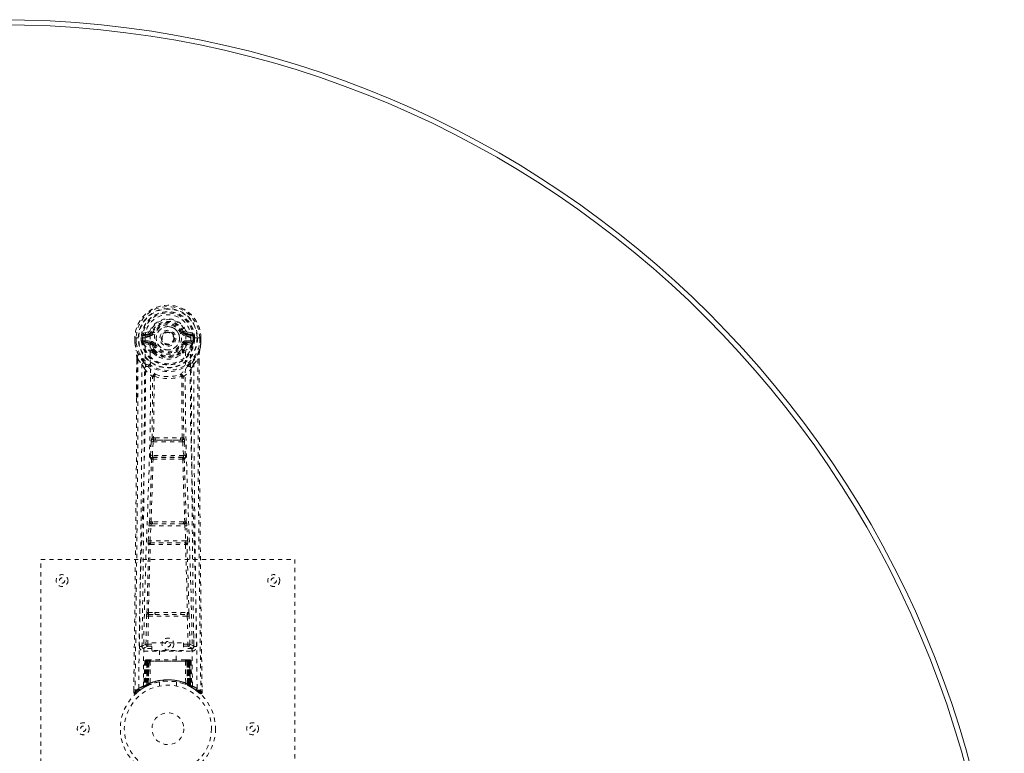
# Model space of a CAD drawing. Header units: inches. Extents: x 3 to 122, y 33 to 81.
# Tile 7 of 7: x 99 to 122, y 63 to 81. Entities that reach past the tile are written whole.
import ezdxf

# ---------------------------------------------------------------- set-up
doc = ezdxf.new("R2010")
doc.units = ezdxf.units.IN
doc.header["$MEASUREMENT"] = 0
doc.linetypes.add('SLD-Dashed', pattern=[0.075, 0.05, -0.025])
doc.linetypes.add('SLD-Solid', pattern=[0])

msp = doc.modelspace()

# ---------------------------------------------------------------- linework, layer by layer
at = {"color": 7, "linetype": 'SLD-Dashed', "lineweight": 0}
for p, q in [((101.546, 73.252), (101.546, 73.135)), ((101.55, 73.252), (101.546, 73.252)), ((101.548, 73.252), (101.548, 73.135)), ((101.604, 73.251), (101.55, 73.252)), ((101.576, 73.249), (101.576, 73.135)), ((101.627, 73.251), (101.604, 73.251)), ((101.785, 73.251), (101.627, 73.251)), ((101.697, 73.178), (101.697, 73.249)), ((101.733, 73.249), (101.727, 73.249)), ((101.727, 73.249), (101.727, 73.179)), ((101.732, 73.17), (101.733, 73.249)), ((101.869, 73.392), (101.75, 73.369)), ((101.781, 73.333), (101.897, 73.353)), ((101.781, 73.333), (101.781, 73.303)), ((101.897, 73.333), (101.781, 73.333)), ((101.897, 73.303), (101.781, 73.303)), ((101.897, 73.353), (101.897, 73.333)), ((101.897, 73.303), (101.897, 73.333)), ((101.957, 73.397), (101.902, 73.42)), ((101.903, 73.286), (101.902, 73.288)), ((101.957, 73.397), (101.979, 73.387)), ((102.482, 73.25), (102.482, 73.242)), ((102.482, 73.242), (102.482, 73.226)), ((102.673, 73.387), (102.695, 73.397)), ((102.695, 73.397), (102.699, 73.389)), ((102.749, 73.288), (102.749, 73.286)), ((102.755, 73.353), (102.871, 73.333)), ((102.755, 73.353), (102.755, 73.333)), ((102.871, 73.333), (102.755, 73.333)), ((102.755, 73.303), (102.755, 73.333)), ((102.871, 73.303), (102.755, 73.303)), ((102.901, 73.369), (102.783, 73.392)), ((103.025, 73.251), (102.867, 73.251)), ((102.871, 73.303), (102.871, 73.333)), ((102.919, 73.249), (102.925, 73.249)), ((102.919, 73.17), (102.919, 73.249)), ((102.925, 73.179), (102.925, 73.249)), ((102.954, 73.249), (102.954, 73.178)), ((102.954, 73.249), (102.954, 73.249)), ((103.048, 73.251), (103.025, 73.251)), ((103.102, 73.252), (103.048, 73.251)), ((103.076, 73.135), (103.076, 73.249)), ((103.106, 73.252), (103.102, 73.252)), ((103.104, 73.135), (103.104, 73.252)), ((103.106, 73.252), (103.106, 73.135)), ((101.546, 73.135), (101.546, 73.131)), ((101.697, 73.178), (101.727, 73.179)), ((101.697, 73.178), (101.697, 73.178)), ((101.727, 73.179), (101.733, 73.16)), ((101.733, 73.16), (101.732, 73.17)), ((101.739, 73.133), (101.743, 73.129)), ((101.743, 73.129), (101.743, 73.128)), ((101.743, 73.129), (101.743, 73.128)), ((101.753, 73.118), (101.743, 73.128)), ((101.753, 73.118), (101.868, 73.097)), ((101.767, 73.181), (101.767, 73.151)), ((101.767, 73.181), (101.897, 73.181)), ((101.897, 73.126), (101.767, 73.151)), ((101.767, 73.151), (101.897, 73.151)), ((101.897, 73.181), (101.897, 73.151)), ((101.897, 73.126), (101.897, 73.151)), ((101.979, 73.096), (101.952, 73.085)), ((102.7, 73.085), (102.673, 73.096)), ((102.755, 73.181), (102.755, 73.151)), ((102.755, 73.181), (102.885, 73.181)), ((102.885, 73.151), (102.755, 73.126)), ((102.755, 73.126), (102.755, 73.151)), ((102.755, 73.151), (102.885, 73.151)), ((102.784, 73.097), (102.899, 73.118)), ((102.885, 73.151), (102.885, 73.181)), ((102.899, 73.118), (102.898, 73.117)), ((102.909, 73.129), (102.899, 73.118)), ((102.899, 73.118), (102.899, 73.118)), ((102.909, 73.129), (102.913, 73.133)), ((102.925, 73.179), (102.919, 73.16)), ((102.919, 73.16), (102.919, 73.17)), ((102.925, 73.179), (102.954, 73.178)), ((102.954, 73.178), (102.954, 73.178)), ((103.106, 73.131), (103.106, 73.135)), ((101.958, 72.936), (101.957, 72.954)), ((101.977, 72.89), (101.965, 72.907)), ((101.981, 72.96), (101.981, 72.941)), ((102.671, 72.941), (102.671, 72.96)), ((102.687, 72.907), (102.675, 72.89)), ((102.694, 72.936), (102.694, 72.954)), ((101.589, 72.751), (101.586, 71.826)), ((101.59, 71.826), (101.59, 72.75)), ((101.618, 72.749), (101.714, 72.633)), ((102.937, 72.633), (103.034, 72.749)), ((103.062, 72.696), (103.062, 72.75)), ((103.063, 72.751), (103.063, 72.697)), ((101.998, 72.331), (101.998, 72.331)), ((102.653, 72.331), (102.653, 72.331)), ((101.916, 70.478), (101.932, 70.795)), ((101.96, 70.476), (101.976, 70.793)), ((101.976, 70.793), (102.675, 70.793)), ((102.027, 70.892), (101.987, 70.891)), ((101.995, 70.838), (102.034, 70.838)), ((102.618, 70.838), (102.034, 70.838)), ((102.618, 70.838), (102.657, 70.838)), ((102.665, 70.891), (102.625, 70.892)), ((102.675, 70.793), (102.692, 70.476)), ((102.736, 70.478), (102.72, 70.795)), ((102.692, 70.476), (101.96, 70.476)), ((101.939, 70.384), (101.925, 70.388)), ((101.984, 70.426), (101.969, 70.431)), ((101.969, 70.431), (102.683, 70.431)), ((102.683, 70.431), (102.668, 70.426)), ((102.713, 70.384), (102.727, 70.388)), ((101.96, 68.907), (101.928, 68.906)), ((101.969, 68.856), (101.937, 68.855)), ((102.683, 68.856), (101.969, 68.856)), ((102.683, 68.856), (102.714, 68.855)), ((102.724, 68.906), (102.692, 68.907)), ((101.861, 68.46), (101.878, 68.813)), ((101.905, 68.458), (101.922, 68.811)), ((101.922, 68.811), (102.729, 68.811)), ((102.729, 68.811), (102.747, 68.458)), ((102.791, 68.46), (102.774, 68.813)), ((101.867, 68.37), (101.875, 68.367)), ((102.747, 68.458), (101.905, 68.458)), ((101.92, 68.41), (101.912, 68.413)), ((101.912, 68.413), (102.74, 68.413)), ((102.74, 68.413), (102.732, 68.41)), ((102.777, 68.367), (102.785, 68.37)), ((99.326, 68.018), (105.326, 68.018)), ((99.326, 60.018), (99.326, 68.018)), ((105.326, 68.018), (105.326, 60.018)), ((101.865, 66.761), (102.021, 66.767)), ((102.631, 66.767), (102.787, 66.761)), ((101.807, 66.015), (101.823, 66.677)), ((101.852, 66.014), (101.867, 66.675)), ((101.867, 66.675), (102.784, 66.675)), ((101.875, 66.716), (102.028, 66.718)), ((102.028, 66.718), (102.624, 66.718)), ((102.624, 66.718), (102.776, 66.716)), ((102.784, 66.675), (102.8, 66.014)), ((102.845, 66.015), (102.829, 66.677)), ((101.717, 66.248), (101.714, 65.961)), ((101.946, 66.045), (102.696, 66.045)), ((101.946, 65.865), (101.946, 66.045)), ((102.696, 66.045), (102.696, 65.865)), ((102.938, 65.961), (102.935, 66.248)), ((101.713, 65.958), (101.715, 65.95)), ((101.758, 65.912), (101.758, 65.852)), ((101.946, 65.912), (101.758, 65.912)), ((101.758, 65.852), (102.894, 65.852)), ((101.852, 65.969), (101.852, 66.014)), ((101.852, 66.014), (101.946, 66.014)), ((101.852, 65.969), (101.946, 65.969)), ((102.696, 65.865), (101.946, 65.865)), ((102.131, 65.865), (102.131, 65.643)), ((102.521, 65.643), (102.521, 65.865)), ((102.696, 66.014), (102.8, 66.014)), ((102.696, 65.969), (102.8, 65.969)), ((102.894, 65.912), (102.696, 65.912)), ((102.8, 65.969), (102.8, 66.014)), ((102.894, 65.852), (102.894, 65.912)), ((102.937, 65.95), (102.939, 65.958)), ((101.78, 65.614), (101.759, 65.009)), ((101.793, 65.614), (101.773, 65.017)), ((101.793, 65.614), (101.78, 65.614)), ((101.812, 65.614), (101.791, 65.027)), ((101.814, 65.618), (101.792, 65.024)), ((101.879, 65.614), (101.812, 65.614)), ((101.819, 65.614), (101.819, 65.057)), ((101.826, 65.614), (101.819, 65.614)), ((101.827, 65.643), (101.82, 65.643)), ((101.833, 65.643), (101.823, 65.643)), ((101.826, 65.614), (102.826, 65.614)), ((101.826, 65.061), (101.826, 65.614)), ((101.832, 65.063), (101.833, 65.614)), ((101.84, 65.643), (101.833, 65.643)), ((101.833, 65.614), (101.839, 65.614)), ((101.839, 65.614), (101.839, 65.067)), ((102.813, 65.614), (101.839, 65.614)), ((101.896, 65.643), (101.842, 65.643)), ((101.851, 65.614), (101.851, 65.072)), ((101.857, 65.614), (101.851, 65.614)), ((101.858, 65.643), (101.852, 65.643)), ((101.857, 65.614), (102.795, 65.614)), ((101.857, 65.075), (101.857, 65.614)), ((101.858, 65.643), (101.896, 65.643)), ((101.86, 65.063), (101.879, 65.614)), ((101.88, 65.614), (101.861, 65.063)), ((101.879, 65.614), (101.88, 65.614)), ((101.91, 65.614), (101.906, 65.092)), ((101.917, 65.643), (101.909, 65.643)), ((102.742, 65.614), (101.91, 65.614)), ((102.735, 65.643), (101.917, 65.643)), ((102.742, 65.643), (102.735, 65.643)), ((102.742, 65.614), (102.746, 65.092)), ((102.81, 65.643), (102.756, 65.643)), ((102.756, 65.643), (102.794, 65.643)), ((102.791, 65.063), (102.772, 65.614)), ((102.772, 65.614), (102.773, 65.614)), ((102.773, 65.614), (102.792, 65.063)), ((102.84, 65.614), (102.773, 65.614)), ((102.8, 65.643), (102.794, 65.643)), ((102.801, 65.614), (102.795, 65.614)), ((102.795, 65.614), (102.795, 65.075)), ((102.801, 65.072), (102.801, 65.614)), ((102.819, 65.643), (102.812, 65.643)), ((102.813, 65.067), (102.813, 65.614)), ((102.813, 65.614), (102.819, 65.614)), ((102.829, 65.643), (102.819, 65.643)), ((102.819, 65.614), (102.82, 65.063)), ((102.832, 65.643), (102.825, 65.643)), ((102.833, 65.614), (102.826, 65.614)), ((102.826, 65.614), (102.826, 65.061)), ((102.833, 65.057), (102.833, 65.614)), ((102.86, 65.024), (102.838, 65.618)), ((102.84, 65.614), (102.861, 65.027)), ((102.858, 65.614), (102.879, 65.017)), ((102.872, 65.614), (102.858, 65.614)), ((102.872, 65.614), (102.893, 65.009)), ((102.126, 65.125), (102.126, 65.029)), ((102.526, 65.029), (102.526, 65.125)), ((101.52, 64.944), (101.519, 64.877)), ((101.52, 64.944), (101.519, 64.877)), ((101.519, 64.877), (101.549, 64.876)), ((101.522, 64.94), (101.521, 64.877)), ((101.569, 64.855), (101.61, 64.889)), ((101.745, 64.984), (101.758, 64.992)), ((101.759, 65.009), (101.773, 65.017)), ((101.776, 65.002), (101.843, 65.037)), ((101.791, 65.027), (101.86, 65.063)), ((101.819, 65.057), (101.826, 65.061)), ((101.831, 65.031), (101.819, 65.057)), ((101.831, 65.031), (101.823, 65.027)), ((101.839, 65.035), (101.826, 65.061)), ((101.839, 65.035), (101.831, 65.031)), ((101.839, 65.067), (101.832, 65.063)), ((101.845, 65.037), (101.832, 65.063)), ((101.836, 65.033), (101.845, 65.037)), ((101.851, 65.041), (101.839, 65.067)), ((101.843, 65.037), (101.844, 65.037)), ((101.844, 65.037), (101.851, 65.04)), ((101.851, 65.072), (101.857, 65.075)), ((101.863, 65.046), (101.851, 65.072)), ((101.869, 65.049), (101.857, 65.075)), ((101.861, 65.063), (101.86, 65.063)), ((101.869, 65.049), (101.863, 65.046)), ((102.795, 65.075), (102.783, 65.049)), ((102.789, 65.046), (102.783, 65.049)), ((102.801, 65.072), (102.789, 65.046)), ((102.792, 65.063), (102.791, 65.063)), ((102.792, 65.063), (102.861, 65.027)), ((102.795, 65.075), (102.801, 65.072)), ((102.813, 65.067), (102.801, 65.041)), ((102.82, 65.063), (102.807, 65.037)), ((102.808, 65.037), (102.809, 65.037)), ((102.809, 65.037), (102.824, 65.029)), ((102.82, 65.063), (102.813, 65.067)), ((102.826, 65.061), (102.813, 65.035)), ((102.82, 65.031), (102.813, 65.035)), ((102.833, 65.057), (102.82, 65.031)), ((102.847, 65.018), (102.82, 65.031)), ((102.826, 65.061), (102.833, 65.057)), ((102.829, 65.027), (102.876, 65.002)), ((102.879, 65.017), (102.893, 65.009)), ((102.888, 64.996), (102.902, 64.988)), ((102.894, 64.992), (102.907, 64.984)), ((103.041, 64.889), (103.083, 64.855)), ((103.103, 64.876), (103.082, 64.854)), ((103.132, 64.877), (103.132, 64.944))]:
    msp.add_line(p, q, dxfattribs=at)
at = {"color": 7, "linetype": 'SLD-Dashed', "lineweight": 0, "flags": 128}
for points in [[(101.902, 73.288), (101.908, 73.365), (101.932, 73.439), (101.971, 73.508), (102.024, 73.568), (102.089, 73.617), (102.163, 73.653), (102.243, 73.675), (102.326, 73.682), (102.409, 73.675), (102.489, 73.653), (102.563, 73.617), (102.628, 73.568), (102.681, 73.508), (102.72, 73.439), (102.743, 73.365), (102.749, 73.288)], [(101.546, 73.252), (101.546, 73.251), (101.547, 73.251), (101.55, 73.251), (101.553, 73.251), (101.558, 73.25), (101.563, 73.25), (101.57, 73.25), (101.576, 73.249)], [(101.638, 64.97), (101.646, 66.017), (101.665, 67.062), (101.694, 68.104), (101.729, 69.142), (101.764, 70.176), (101.789, 71.206), (101.797, 72.231), (101.785, 73.251)], [(101.781, 73.303), (101.758, 73.307), (101.738, 73.32)], [(101.747, 65.026), (101.756, 66.07), (101.777, 67.113), (101.809, 68.153), (101.847, 69.188), (101.883, 70.22), (101.909, 71.246), (101.917, 72.268), (101.903, 73.286)], [(101.897, 73.353), (101.934, 73.367), (101.948, 73.381)], [(101.948, 73.381), (101.953, 73.388), (101.957, 73.397)], [(102.007, 73.376), (102.002, 73.378), (101.997, 73.38), (101.992, 73.382), (101.988, 73.384), (101.984, 73.385), (101.982, 73.386), (101.98, 73.387), (101.979, 73.387)], [(102.645, 73.376), (102.65, 73.378), (102.655, 73.38), (102.66, 73.382), (102.664, 73.384), (102.668, 73.385), (102.67, 73.386), (102.672, 73.387), (102.673, 73.387)], [(102.905, 65.026), (102.896, 66.071), (102.875, 67.114), (102.843, 68.153), (102.805, 69.189), (102.769, 70.22), (102.743, 71.247), (102.735, 72.269), (102.749, 73.286)], [(103.014, 64.97), (103.006, 66.017), (102.987, 67.062), (102.958, 68.104), (102.922, 69.142), (102.888, 70.176), (102.863, 71.206), (102.854, 72.231), (102.867, 73.251)], [(102.914, 73.32), (102.894, 73.307), (102.871, 73.303)], [(102.925, 73.249), (102.928, 73.249), (102.935, 73.249), (102.944, 73.249), (102.954, 73.249)], [(103.076, 73.249), (103.082, 73.25), (103.088, 73.25), (103.094, 73.25), (103.099, 73.25), (103.102, 73.251), (103.105, 73.251), (103.106, 73.251), (103.106, 73.252)], [(101.546, 73.135), (101.559, 73.038), (101.575, 72.962)], [(101.546, 73.131), (101.547, 73.131), (101.549, 73.131), (101.552, 73.132), (101.556, 73.132), (101.56, 73.133), (101.565, 73.134), (101.571, 73.134), (101.576, 73.135)], [(101.576, 73.135), (101.57, 73.135), (101.563, 73.135), (101.558, 73.135), (101.553, 73.135), (101.55, 73.135), (101.547, 73.135), (101.546, 73.135), (101.546, 73.135)], [(101.546, 73.131), (101.558, 73.041), (101.577, 72.951)], [(101.727, 73.179), (101.727, 73.179), (101.727, 73.179)], [(101.732, 73.17), (101.749, 73.178), (101.767, 73.181)], [(101.895, 73.074), (101.882, 73.091), (101.868, 73.097)], [(101.957, 72.954), (101.925, 73.006), (101.895, 73.074)], [(101.952, 73.085), (101.98, 73.022), (102.01, 72.972)], [(102.007, 73.108), (102.002, 73.106), (101.997, 73.104), (101.992, 73.102), (101.988, 73.1), (101.984, 73.098), (101.982, 73.097), (101.98, 73.097), (101.979, 73.096)], [(102.642, 72.972), (102.672, 73.022), (102.7, 73.085)], [(102.645, 73.108), (102.65, 73.106), (102.655, 73.104), (102.66, 73.102), (102.664, 73.1), (102.668, 73.098), (102.67, 73.097), (102.672, 73.097), (102.673, 73.096)], [(102.694, 72.954), (102.727, 73.006), (102.757, 73.074)], [(102.757, 73.074), (102.77, 73.091), (102.784, 73.097)], [(102.885, 73.181), (102.903, 73.178), (102.919, 73.17)], [(102.925, 73.179), (102.925, 73.179), (102.925, 73.179)], [(103.075, 72.951), (103.092, 73.03), (103.106, 73.131)], [(103.106, 73.135), (103.106, 73.135), (103.105, 73.135), (103.102, 73.135), (103.099, 73.135), (103.094, 73.135), (103.088, 73.135), (103.082, 73.135), (103.076, 73.135)], [(103.106, 73.131), (103.105, 73.131), (103.103, 73.131), (103.1, 73.132), (103.096, 73.132), (103.092, 73.133), (103.087, 73.134), (103.081, 73.134), (103.076, 73.135)], [(103.106, 73.135), (103.093, 73.038), (103.077, 72.962)], [(101.575, 72.962), (101.575, 72.956), (101.577, 72.951)], [(101.757, 72.673), (101.656, 72.797), (101.577, 72.951)], [(101.977, 72.89), (102.051, 72.832), (102.108, 72.802)], [(102.543, 72.802), (102.601, 72.832), (102.675, 72.89)], [(102.895, 72.673), (102.996, 72.797), (103.075, 72.951)], [(103.075, 72.951), (103.077, 72.956), (103.077, 72.962)], [(101.618, 72.749), (101.617, 71.283), (101.608, 69.811), (101.593, 68.364), (101.591, 68.143), (101.588, 67.913), (101.586, 67.71), (101.583, 67.511), (101.58, 67.296), (101.579, 67.146), (101.577, 66.989), (101.574, 66.832), (101.573, 66.715), (101.571, 66.575), (101.569, 66.413), (101.565, 66.081), (101.562, 65.876), (101.559, 65.622), (101.556, 65.36), (101.552, 65.112), (101.549, 64.876)], [(101.589, 72.751), (101.588, 72.75), (101.589, 72.75), (101.592, 72.75), (101.596, 72.749), (101.601, 72.749), (101.606, 72.749), (101.612, 72.749), (101.618, 72.749)], [(101.714, 72.633), (101.714, 72.113), (101.712, 71.58), (101.71, 71.035), (101.706, 70.52), (101.702, 69.99), (101.697, 69.438), (101.691, 68.949), (101.688, 68.692), (101.685, 68.419), (101.682, 68.13), (101.678, 67.826), (101.674, 67.551), (101.671, 67.31), (101.669, 67.119), (101.666, 66.904), (101.663, 66.663), (101.66, 66.438), (101.657, 66.245), (101.655, 66.085), (101.653, 65.958)], [(101.852, 72.584), (101.861, 72.576), (101.867, 72.569)], [(102.785, 72.569), (102.791, 72.575), (102.8, 72.584)], [(102.999, 65.958), (102.997, 66.094), (102.995, 66.266), (102.992, 66.475), (102.989, 66.72), (102.985, 66.969), (102.982, 67.188), (102.98, 67.342), (102.979, 67.48), (102.977, 67.602), (102.975, 67.757), (102.973, 67.92), (102.971, 68.076), (102.961, 68.89), (102.952, 69.708), (102.944, 70.68), (102.939, 71.67), (102.937, 72.633)], [(103.034, 72.749), (103.039, 72.749), (103.046, 72.749), (103.051, 72.749), (103.056, 72.749), (103.06, 72.75), (103.063, 72.75), (103.064, 72.75), (103.063, 72.751)], [(103.034, 72.749), (103.035, 71.285), (103.044, 69.811), (103.059, 68.364), (103.061, 68.117), (103.065, 67.859), (103.067, 67.643), (103.07, 67.414), (103.073, 67.164), (103.077, 66.893), (103.079, 66.675), (103.083, 66.412), (103.087, 66.089), (103.09, 65.878), (103.093, 65.62), (103.096, 65.358), (103.1, 65.11), (103.103, 64.876)], [(103.063, 72.697), (103.072, 70.127), (103.099, 67.502), (103.133, 64.877)], [(101.774, 72.52), (101.86, 72.42), (101.96, 72.332)], [(101.951, 70.885), (101.961, 71.605), (101.963, 72.323)], [(102.009, 72.342), (102.003, 72.351), (101.996, 72.357), (101.989, 72.361), (101.981, 72.361), (101.973, 72.357), (101.967, 72.351), (101.962, 72.342), (101.96, 72.332)], [(101.998, 72.331), (101.997, 71.612), (101.987, 70.891)], [(102.692, 72.332), (102.689, 72.342), (102.685, 72.351), (102.679, 72.357), (102.671, 72.361), (102.663, 72.361), (102.655, 72.357), (102.649, 72.351), (102.643, 72.342)], [(102.665, 70.891), (102.655, 71.612), (102.653, 72.331)], [(102.701, 70.885), (102.69, 71.605), (102.689, 72.323)], [(102.692, 72.332), (102.792, 72.42), (102.878, 72.52)], [(101.586, 71.826), (101.58, 70.127), (101.553, 67.502), (101.52, 64.944)], [(101.932, 70.795), (101.937, 70.795), (101.948, 70.794), (101.962, 70.794), (101.976, 70.793)], [(101.995, 70.838), (101.994, 70.837), (101.992, 70.836), (101.989, 70.833), (101.984, 70.823), (101.979, 70.809), (101.976, 70.793)], [(102.027, 70.892), (102.326, 70.893), (102.625, 70.892)], [(102.034, 70.838), (102.326, 70.839), (102.618, 70.838)], [(102.675, 70.793), (102.69, 70.794), (102.704, 70.794), (102.715, 70.795), (102.72, 70.795)], [(101.916, 70.478), (101.921, 70.478), (101.931, 70.477), (101.945, 70.476), (101.96, 70.476)], [(101.969, 70.431), (101.964, 70.435), (101.961, 70.444), (101.96, 70.451), (101.959, 70.459), (101.959, 70.467), (101.96, 70.476)], [(102.692, 70.476), (102.692, 70.467), (102.692, 70.459), (102.692, 70.451), (102.691, 70.444), (102.688, 70.435), (102.683, 70.431)], [(102.692, 70.476), (102.707, 70.476), (102.721, 70.477), (102.731, 70.478), (102.736, 70.478)], [(101.893, 68.902), (101.917, 69.644), (101.939, 70.384)], [(101.928, 68.906), (101.953, 69.649), (101.975, 70.389)], [(102.677, 70.389), (102.699, 69.649), (102.724, 68.906)], [(102.759, 68.902), (102.734, 69.644), (102.713, 70.384)], [(101.878, 68.813), (101.88, 68.845), (101.881, 68.847)], [(102.774, 68.813), (102.772, 68.845), (102.771, 68.847)], [(101.878, 68.813), (101.883, 68.813), (101.893, 68.812), (101.907, 68.811), (101.922, 68.811)], [(102.729, 68.811), (102.745, 68.811), (102.759, 68.812), (102.769, 68.813), (102.774, 68.813)], [(101.831, 66.758), (101.851, 67.564), (101.875, 68.367)], [(101.861, 68.46), (101.865, 68.46), (101.876, 68.459), (101.89, 68.459), (101.905, 68.458)], [(101.865, 66.761), (101.885, 67.567), (101.91, 68.371)], [(102.742, 68.371), (102.767, 67.567), (102.787, 66.761)], [(102.747, 68.458), (102.762, 68.459), (102.776, 68.459), (102.787, 68.46), (102.791, 68.46)], [(102.821, 66.758), (102.801, 67.564), (102.777, 68.367)], [(102.021, 66.767), (102.326, 66.767), (102.631, 66.767)], [(101.823, 66.677), (101.827, 66.676), (101.838, 66.676), (101.852, 66.676), (101.867, 66.675)], [(102.028, 66.718), (102.326, 66.718), (102.624, 66.718)], [(102.784, 66.675), (102.8, 66.676), (102.814, 66.676), (102.825, 66.676), (102.829, 66.677)], [(101.807, 66.015), (101.738, 65.987), (101.713, 65.958)], [(101.758, 65.912), (101.783, 65.941), (101.852, 65.969)], [(101.807, 66.015), (101.812, 66.015), (101.822, 66.015), (101.836, 66.015), (101.852, 66.014)], [(102.8, 66.014), (102.816, 66.015), (102.83, 66.015), (102.84, 66.015), (102.845, 66.015)], [(102.8, 65.969), (102.869, 65.941), (102.894, 65.912)], [(102.939, 65.958), (102.914, 65.987), (102.845, 66.015)], [(101.78, 65.614), (101.783, 65.614), (101.791, 65.614), (101.804, 65.614), (101.819, 65.614)], [(101.833, 65.614), (101.818, 65.614), (101.806, 65.614), (101.797, 65.614), (101.793, 65.614)], [(101.812, 65.614), (101.812, 65.614), (101.814, 65.614), (101.817, 65.614), (101.822, 65.614), (101.828, 65.614), (101.835, 65.614), (101.843, 65.614), (101.851, 65.614)], [(101.91, 65.614), (101.899, 65.614), (101.889, 65.614), (101.883, 65.614), (101.88, 65.614)], [(102.772, 65.614), (102.769, 65.614), (102.762, 65.614), (102.753, 65.614), (102.742, 65.614)], [(102.801, 65.614), (102.809, 65.614), (102.817, 65.614), (102.824, 65.614), (102.83, 65.614), (102.835, 65.614), (102.838, 65.614), (102.84, 65.614), (102.84, 65.614)], [(102.811, 65.643), (102.81, 65.643), (102.809, 65.643)], [(102.858, 65.614), (102.855, 65.614), (102.846, 65.614), (102.834, 65.614), (102.819, 65.614)], [(102.833, 65.614), (102.848, 65.614), (102.861, 65.614), (102.869, 65.614), (102.872, 65.614)], [(102.84, 65.614), (102.839, 65.62), (102.838, 65.623)], [(101.522, 64.877), (101.524, 64.869), (101.528, 64.861), (101.533, 64.855), (101.539, 64.85), (101.546, 64.847), (101.554, 64.847), (101.561, 64.848), (101.567, 64.853)], [(101.57, 64.854), (101.602, 64.882), (101.61, 64.889)], [(101.687, 64.945), (101.735, 64.978), (101.78, 65.004)], [(102.862, 65.019), (102.861, 65.025), (102.861, 65.027)], [(102.877, 65.001), (102.917, 64.978), (102.965, 64.946)], [(102.899, 64.991), (102.893, 65.002), (102.888, 65.016)], [(103.084, 64.856), (103.091, 64.853), (103.099, 64.85), (103.108, 64.85), (103.115, 64.851), (103.122, 64.855), (103.128, 64.86), (103.131, 64.867), (103.132, 64.874)], [(103.133, 64.877), (103.132, 64.877), (103.13, 64.877), (103.124, 64.876), (103.114, 64.876), (103.108, 64.876), (103.103, 64.876)]]:
    msp.add_lwpolyline(points, dxfattribs=at)
at = {"color": 7, "linetype": 'SLD-Dashed', "lineweight": 0}
for centre, radius in [((102.326, 73.242), 0.7), ((102.326, 73.242), 0.69), ((102.326, 73.242), 0.623), ((102.326, 73.242), 0.32), ((102.326, 73.242), 0.275), ((102.326, 73.242), 0.188), ((102.326, 73.242), 0.157), ((102.326, 73.242), 0.142), ((102.326, 73.242), 0.139), ((102.326, 73.242), 0.138), ((99.826, 67.518), 0.141), ((104.826, 67.518), 0.141), ((99.826, 67.518), 0.0625), ((104.826, 67.518), 0.0625), ((102.326, 66.018), 0.14), ((102.326, 66.018), 0.0625), ((102.326, 64.018), 1.125), ((102.326, 64.018), 1.03), ((102.326, 64.018), 0.376), ((100.326, 64.018), 0.141), ((100.326, 64.018), 0.0625), ((104.326, 64.018), 0.141), ((104.326, 64.018), 0.0625)]:
    msp.add_circle(centre, radius, dxfattribs=at)
at = {"color": 7, "linetype": 'SLD-Solid', "lineweight": 15}
for radius in [23.75, 23.632, 23.632]:
    msp.add_arc((98.326, 57.018), radius, 270, 90, dxfattribs=at)
at = {"color": 7, "linetype": 'SLD-Dashed', "lineweight": 0}
for centre, radius, start, end in [((102.326, 73.242), 0.78, 0, 179.3038), ((102.326, 73.242), 0.78, 0.7166, 179.2834), ((102.326, 73.242), 0.75, 0.5684, 179.4316), ((102.326, 73.242), 0.629, 0.6527, 179.3473), ((102.326, 73.242), 0.599, 0.6527, 179.3473), ((102.326, 73.257), 0.541, 359.35, 180.65), ((102.326, 73.242), 0.459, 22.774, 157.226), ((102.326, 73.242), 0.4, 22.774, 157.226), ((102.326, 73.242), 0.376, 22.774, 157.226), ((102.326, 73.242), 0.346, 22.7739, 157.2261), ((102.326, 73.242), 0.275, 82.5716, 262.5716), ((102.326, 73.242), 0.275, 262.5715, 82.5717), ((101.724, 74.297), 1.048, 268.5368, 270.1566), ((102.326, 73.242), 0.593, 172.3909, 179.3289), ((101.942, 73.293), 0.206, 158.3434, 172.3402), ((101.78, 73.363), 0.0299, 167.8922, 271.9537), ((101.904, 73.064), 0.221, 90.311, 122.5175), ((101.898, 73.383), 0.0301, 162.3544, 268.5741), ((101.86, 73.437), 0.0454, 281.2498, 337.5732), ((101.897, 73.422), 0.089, 270, 337.226), ((101.897, 73.422), 0.119, 270.0014, 337.2242), ((102.755, 73.422), 0.119, 202.7733, 270), ((102.755, 73.422), 0.089, 202.774, 270), ((103.294, 72.046), 1.478, 111.6227, 113.9238), ((102.761, 73.425), 0.0715, 209.6358, 265.2015), ((102.744, 73.053), 0.233, 58.0388, 88.5928), ((102.792, 73.437), 0.0454, 202.489, 258.688), ((102.754, 73.383), 0.0301, 271.4234, 17.648), ((102.872, 73.363), 0.0299, 268.0439, 12.1102), ((102.71, 73.293), 0.206, 7.6598, 21.6566), ((102.326, 73.242), 0.593, 0.6711, 7.6091), ((101.576, 73.135), 0.03, 180.0028, 185.051), ((102.326, 73.242), 0.787, 188.0937, 351.9063), ((102.326, 73.242), 0.758, 188.0936, 351.9064), ((102.326, 73.242), 0.632, 185.8274, 354.1726), ((102.326, 73.242), 0.602, 186.0327, 353.9673), ((101.819, 73.167), 0.0864, 184.5755, 202.6794), ((101.767, 73.12), 0.0306, 89.0709, 154.5713), ((102.196, 73.338), 0.499, 204.8891, 243.9933), ((102.134, 73.339), 0.441, 210.2268, 246.4276), ((101.898, 73.096), 0.0299, 91.0966, 178.7751), ((101.926, 73.069), 0.031, 31.5685, 169.905), ((101.897, 73.062), 0.119, 22.7758, 89.9986), ((101.897, 73.062), 0.089, 22.774, 90), ((101.892, 73.061), 0.0649, 21.316, 85.0799), ((102.326, 73.242), 0.376, 202.774, 337.226), ((102.326, 73.242), 0.346, 202.7739, 337.2261), ((102.326, 73.242), 0.156, 245.2931, 290.0155), ((102.755, 73.062), 0.119, 90, 157.2267), ((102.755, 73.062), 0.089, 90, 157.226), ((102.462, 73.333), 0.492, 295.7072, 335.4808), ((102.518, 73.34), 0.441, 293.5933, 329.7445), ((102.76, 73.061), 0.0649, 94.9221, 158.682), ((102.726, 73.069), 0.031, 10.1775, 148.349), ((102.754, 73.096), 0.0299, 1.1739, 88.9545), ((102.885, 73.12), 0.0306, 25.4287, 90.9291), ((102.804, 73.174), 0.116, 339.6168, 353.1283), ((100.402, 72.78), 1.187, 358.5707, 8.7912), ((98.104, 72.133), 3.568, 9.9427, 13.2523), ((101.988, 72.951), 0.0305, 44.5485, 174.2849), ((101.98, 72.914), 0.0459, 88.3076, 118.8642), ((101.98, 72.895), 0.046, 88.2911, 118.8081), ((102.003, 72.932), 0.0448, 175.0775, 213.9447), ((102.016, 72.886), 0.0396, 127.1232, 174.8303), ((102.008, 72.938), 0.0347, 87.2679, 140.6014), ((102.326, 73.254), 0.453, 220.4511, 319.5489), ((102.014, 72.942), 0.033, 181.8858, 228.3736), ((102.326, 73.282), 0.494, 227.4887, 312.5113), ((102.326, 73.235), 0.411, 219.7061, 320.2939), ((102.326, 73.222), 0.473, 242.6135, 297.3865), ((102.664, 72.951), 0.0305, 5.7192, 135.4474), ((102.644, 72.938), 0.0347, 39.3931, 92.7375), ((102.638, 72.942), 0.033, 311.6264, 358.1142), ((102.636, 72.886), 0.0396, 5.1705, 52.8779), ((102.672, 72.914), 0.0459, 61.1293, 91.6989), ((102.672, 72.895), 0.046, 61.2, 91.7035), ((102.649, 72.932), 0.0448, 326.2138, 4.9474), ((106.547, 72.133), 3.567, 166.7474, 170.0575), ((104.25, 72.78), 1.187, 171.2124, 181.427), ((102.048, 72.315), 0.461, 129.1758, 136.3338), ((97.021, 70.102), 5.332, 26.9653, 28.3367), ((103.308, 74.251), 2.213, 225.5085, 228.8668), ((101.834, 72.518), 0.0608, 58.0037, 177.4271), ((102.598, 73.081), 0.893, 214.9896, 231.1476), ((102.054, 73.081), 0.893, 308.8528, 325.0101), ((102.818, 72.518), 0.0608, 2.5677, 122.005), ((101.344, 74.251), 2.213, 311.1332, 314.4915), ((107.689, 70.072), 5.398, 151.6716, 153.0263), ((102.604, 72.316), 0.46, 43.66, 50.8301), ((-397.795, 73.839), 499.571, 359.09608, 359.84877), ((102.021, 72.328), 0.0608, 73.7725, 175.9584), ((101.949, 72.324), 0.0133, 356.8109, 33.9217), ((101.995, 72.261), 0.0708, 87.2806, 117.2858), ((102.011, 72.33), 0.0128, 102.3423, 173.3564), ((102.08, 72.325), 0.0738, 124.9771, 166.7611), ((102.326, 73.255), 0.966, 250.8189, 289.1818), ((102.326, 73.18), 0.844, 250.0604, 289.9396), ((102.631, 72.328), 0.0608, 4.0416, 106.2275), ((102.572, 72.325), 0.0738, 13.2389, 55.0229), ((102.641, 72.33), 0.0128, 6.6395, 77.6752), ((102.657, 72.261), 0.0708, 62.7167, 92.7133), ((102.703, 72.324), 0.0133, 146.0832, 183.2971), ((602.447, 73.839), 499.571, 180.15123, 180.90392), ((102.113, 70.804), 0.181, 153.537, 182.7757), ((101.981, 70.818), 0.0735, 85.5147, 114.1469), ((101.997, 70.883), 0.0457, 178.2732, 268.1459), ((102.09, 70.88), 0.104, 173.8569, 204.0358), ((102.126, 70.878), 0.101, 172.2376, 203.4683), ((102.526, 70.878), 0.101, 336.5246, 7.7645), ((102.562, 70.88), 0.104, 335.964, 6.1433), ((102.655, 70.883), 0.0457, 271.8549, 1.726), ((102.618, 70.795), 0.0575, 357.8256, 47.5855), ((102.671, 70.818), 0.073, 65.7468, 94.5967), ((102.539, 70.804), 0.181, 357.22, 26.4642), ((102.076, 70.449), 0.163, 169.7777, 201.872), ((102.576, 70.449), 0.163, 338.1241, 10.2234), ((101.97, 70.386), 0.0451, 90.8614, 176.7734), ((101.984, 70.381), 0.0451, 90.8974, 176.6063), ((101.968, 70.315), 0.0749, 85.0958, 112.9473), ((102.032, 70.395), 0.0574, 147.5049, 185.9269), ((102.326, 107.762), 37.374, 269.4617, 270.5381), ((102.326, 103.015), 32.591, 269.398, 270.602), ((102.668, 70.381), 0.0451, 3.3944, 89.1019), ((102.62, 70.395), 0.0578, 354.2229, 32.3454), ((102.683, 70.315), 0.075, 67.0751, 94.8899), ((102.682, 70.386), 0.0451, 3.2266, 89.1386), ((102.017, 68.845), 0.136, 155.3419, 179.2426), ((101.92, 68.822), 0.0843, 84.871, 108.7987), ((101.938, 68.901), 0.0448, 177.9356, 222.9044), ((101.937, 68.898), 0.0424, 220.4585, 270.4049), ((101.99, 68.813), 0.068, 141.1038, 181.6291), ((102.014, 68.897), 0.087, 173.4666, 208.333), ((102.041, 68.895), 0.0814, 171.25, 208.6866), ((102.326, 36.123), 32.786, 89.3606, 90.6394), ((102.326, 35.492), 33.365, 89.3872, 90.6128), ((102.611, 68.895), 0.0814, 331.3125, 8.7514), ((102.638, 68.896), 0.0868, 331.6294, 6.5667), ((102.713, 68.901), 0.0456, 271.2569, 1.8208), ((102.662, 68.813), 0.068, 358.3637, 38.9079), ((102.732, 68.823), 0.0837, 71.1254, 95.2061), ((102.636, 68.845), 0.136, 0.7186, 24.7115), ((102.067, 68.43), 0.209, 171.5819, 196.4951), ((101.912, 68.368), 0.0451, 90.5965, 177.0763), ((101.92, 68.365), 0.0451, 90.6213, 177.0094), ((101.902, 68.28), 0.0908, 85.1442, 107.0286), ((101.96, 68.443), 0.0564, 164.2699, 211.7573), ((101.964, 68.377), 0.0546, 143.5187, 186.9859), ((102.326, 105.011), 36.643, 269.3488, 270.6511), ((102.326, 101.222), 32.814, 269.2909, 270.7091), ((102.732, 68.365), 0.0451, 2.9874, 89.3819), ((102.688, 68.377), 0.0549, 353.151, 36.3444), ((102.692, 68.443), 0.0564, 328.2427, 15.7301), ((102.74, 68.368), 0.0451, 2.9237, 89.4035), ((102.75, 68.28), 0.091, 73.0018, 94.8392), ((102.585, 68.43), 0.209, 343.5095, 8.4136), ((102.224, 66.676), 0.402, 168.1518, 179.9204), ((101.857, 66.622), 0.139, 86.8583, 100.6185), ((101.877, 66.762), 0.0456, 184.1731, 268.2455), ((101.975, 66.764), 0.111, 181.7928, 205.6531), ((102.109, 66.755), 0.0888, 172.3566, 204.4041), ((102.543, 66.755), 0.0888, 335.5979, 7.6414), ((102.678, 66.764), 0.11, 334.2179, 358.3363), ((102.775, 66.762), 0.0456, 271.7529, 355.8285), ((102.795, 66.62), 0.141, 79.4665, 93.0567), ((102.428, 66.676), 0.401, 0.0763, 11.8383), ((101.973, 66.676), 0.105, 157.5305, 180.369), ((102.679, 66.676), 0.105, 359.631, 22.4695), ((101.689, 67.554), 1.596, 268.7145, 270.8687), ((101.758, 65.957), 0.105, 179.2621, 269.995), ((101.757, 65.955), 0.0423, 186.5713, 271.9589), ((101.852, 66.014), 0.0451, 179.0341, 269.5713), ((102.8, 66.014), 0.0451, 270.4295, 0.8997), ((102.894, 65.957), 0.105, 270.005, 0.7379), ((102.895, 65.955), 0.0423, 268.0364, 353.4334), ((102.963, 67.555), 1.597, 269.1325, 271.2849), ((101.81, 65.613), 0.03, 90.0041, 178.0021), ((101.841, 65.57), 0.0742, 106.7357, 144.0556), ((101.823, 65.613), 0.03, 90.0325, 178.0274), ((101.838, 65.478), 0.163, 91.7053, 100.6256), ((101.842, 65.613), 0.03, 90.0637, 178.0681), ((101.847, 65.608), 0.0356, 82.0693, 170.2915), ((102.239, 65.621), 0.413, 176.9652, 180.9825), ((102.418, 65.62), 0.585, 177.9613, 180.6048), ((102.267, 65.621), 0.428, 177.0732, 180.9488), ((102.297, 65.621), 0.446, 177.1812, 180.9057), ((102.303, 65.621), 0.446, 177.1812, 180.9057), ((101.909, 65.613), 0.0299, 90.1839, 178.2045), ((101.91, 65.613), 0.0299, 90.1884, 178.2045), ((101.946, 65.62), 0.0369, 141.855, 189.6667), ((102.707, 65.62), 0.0354, 349.2664, 39.2119), ((102.742, 65.613), 0.0299, 1.7955, 89.8116), ((102.743, 65.613), 0.0299, 1.7955, 89.8161), ((102.345, 65.621), 0.45, 359.1041, 2.7904), ((102.355, 65.621), 0.446, 359.0943, 2.8188), ((102.81, 65.613), 0.03, 1.9319, 89.9363), ((102.386, 65.621), 0.427, 359.0438, 2.9343), ((102.234, 65.62), 0.585, 359.3952, 2.0387), ((102.814, 65.475), 0.166, 79.6003, 88.3393), ((102.413, 65.621), 0.413, 359.0175, 3.0348), ((102.829, 65.613), 0.03, 1.9726, 89.9675), ((102.811, 65.57), 0.0742, 35.9444, 73.2643), ((102.842, 65.613), 0.03, 1.9979, 89.9959), ((102.326, 64.018), 1.158, 47.8705, 132.129), ((102.326, 63.986), 1.19, 60.8885, 119.1115), ((102.326, 64.018), 1.128, 60.489, 119.511), ((102.326, 64.019), 1.155, 64.3786, 115.6214), ((102.326, 64.019), 1.155, 65.0796, 114.9204), ((102.326, 64.019), 1.155, 66.0604, 113.9396), ((102.326, 64.055), 1.12, 67.9469, 112.0532), ((102.326, 63.976), 1.208, 124.6683, 131.8411), ((101.549, 64.876), 0.03, 179.278, 312.1384), ((101.62, 64.92), 0.0826, 211.7789, 232.6761), ((102.322, 64.024), 1.12, 124.6288, 132.0864), ((102.313, 63.779), 1.369, 114.4308, 119.5498), ((101.668, 64.97), 0.03, 180.1675, 304.0697), ((102.326, 64.018), 1.128, 119.5113, 124.6481), ((101.729, 65.01), 0.03, 301.0426, 358.023), ((101.788, 65.038), 0.0429, 196.9804, 245.8303), ((101.743, 65.018), 0.0299, 300.2752, 358.0974), ((102.313, 64.04), 1.101, 118.6366, 120.2643), ((102.307, 64.394), 0.824, 126.3721, 131.7315), ((102.303, 64.403), 0.811, 125.4967, 130.8628), ((101.776, 65.159), 0.138, 269.4175, 293.4589), ((102.325, 64.02), 1.125, 114.259, 119.2008), ((101.761, 65.028), 0.0299, 299.2291, 358.1955), ((101.763, 65.026), 0.0273, 297.6586, 2.3), ((102.305, 64.406), 0.806, 124.3169, 129.6153), ((101.83, 65.063), 0.0297, 295.4761, 358.521), ((101.831, 65.064), 0.0297, 295.4247, 358.5282), ((102.282, 64.466), 0.731, 121.0051, 125.2111), ((101.876, 65.075), 0.0345, 344.8465, 31.0176), ((102.776, 65.075), 0.0346, 148.9932, 195.1328), ((102.37, 64.466), 0.731, 54.7893, 58.9945), ((102.33, 64.026), 1.119, 60.7854, 65.7547), ((102.821, 65.064), 0.0297, 181.4712, 244.5753), ((102.822, 65.063), 0.0297, 181.4765, 244.5259), ((102.346, 64.406), 0.807, 50.3869, 55.6787), ((102.327, 64.019), 1.126, 59.7358, 64.7284), ((102.347, 64.401), 0.814, 49.1482, 54.4923), ((102.315, 63.996), 1.154, 59.9612, 64.0324), ((102.344, 64.394), 0.824, 48.2692, 53.6272), ((102.891, 65.028), 0.0299, 181.8045, 240.7709), ((102.891, 65.028), 0.03, 196.8982, 241.2638), ((102.909, 65.018), 0.0299, 181.9076, 239.7199), ((102.864, 65.038), 0.0429, 294.1703, 343.019), ((102.326, 64.018), 1.127, 55.3506, 60.49), ((102.943, 65.046), 0.0714, 211.6424, 238.9268), ((102.339, 64.039), 1.102, 58.9479, 59.8503), ((102.923, 65.01), 0.03, 181.9846, 238.9498), ((102.338, 63.779), 1.369, 60.4502, 65.5694), ((102.984, 64.97), 0.03, 235.9346, 359.8282), ((102.328, 64.021), 1.124, 47.9079, 55.3628), ((102.324, 63.973), 1.213, 48.1749, 55.3206), ((103.103, 64.876), 0.03, 227.8635, 0.7202)]:
    msp.add_arc(centre, radius, start, end, dxfattribs=at)

doc.saveas('drawing.dxf')
